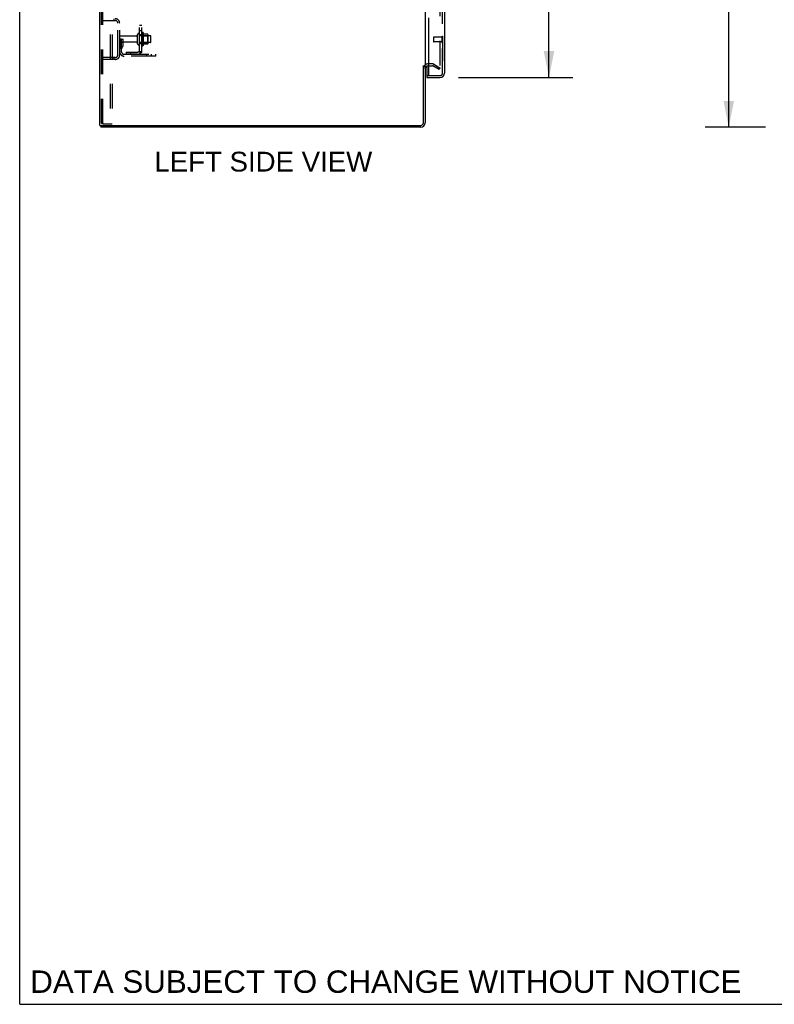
# Model space of a CAD drawing. Header units: inches. Extents: x 0 to 248, y 0 to 160.
# Tile 1 of 82: x 0 to 42, y 0 to 54. Entities that reach past the tile are written whole.
import ezdxf

# ---------------------------------------------------------------- set-up
doc = ezdxf.new("R2010")
doc.units = ezdxf.units.IN
doc.header["$LTSCALE"] = 13.627625
doc.header["$MEASUREMENT"] = 0
doc.linetypes.add('HIDDEN', pattern=[0.2, 0.1, -0.1])
doc.layers.get('0').update_dxf_attribs({"linetype": 'CONTINUOUS'})
for name, color, linetype in [('DEFAULT_2', 8, 'HIDDEN'), ('DIMENSIONS', 7, 'CONTINUOUS'), ('LEFTHAND_DOOR_ASSEMBLY', 7, 'CONTINUOUS'), ('RIGHTHAND_DOOR_ASSEMBLY', 7, 'CONTINUOUS'), ('SUBPANEL', 7, 'CONTINUOUS')]:
    doc.layers.add(name, color=color, linetype=linetype)
doc.styles.get("Standard").update_dxf_attribs({"font": 'arial.ttf'})
doc.dimstyles.new('DIMSTYLE_1', dxfattribs={"dimtxt": 1.093125, "dimasz": 1.4575, "dimexe": 0.09, "dimexo": 0.07, "dimgap": 0.0375, "dimtad": 0, "dimtih": 1, "dimtoh": 1, "dimzin": 4, "dimdsep": 46, "dimtxsty": 'Standard', "dimblk": '_FILLED', "dimblk1": '_FILLED', "dimblk2": '_FILLED', "dimcen": 0.09, "dimadec": 3, "dimazin": 1, "dimtfac": 1, "dimtdec": 3, "dimtofl": 0, "dimtmove": 0, "dimatfit": 3, "dimldrblk": '_FILLED', "dimfxl": 0, "dimtolj": 1, "dimtzin": 4, "dimarcsym": 0})

# ---------------------------------------------------------------- blocks, each defined once
blk = doc.blocks.new('_FILLED')
at = {"color": 0, "linetype": 'ByBlock'}
blk.add_solid([(0, 0), (-1, 0.2), (-1, -0.2)], dxfattribs=at)
blk = doc.blocks.new('*D7')
at = {"layer": 'DIMENSIONS', "color": 2, "linetype": 'Continuous'}
for p, q in [((24.257, 113.733), (30.578, 113.733)), ((29.266, 113.733), (29.266, 84.418)), ((29.266, 51.233), (29.266, 80.592)), ((24.257, 51.233), (30.578, 51.233))]:
    blk.add_line(p, q, dxfattribs=at)
at = {"layer": 'DIMENSIONS', "color": 2, "linetype": 'Continuous', "xscale": 1.4575, "yscale": 1.4575, "zscale": 1.4575}
for p, rotation in [((29.266, 113.733), 90), ((29.266, 51.233), 270)]:
    blk.add_blockref('_FILLED', p, dxfattribs=dict(at, rotation=rotation))
at = {"layer": 'DIMENSIONS', "color": 2, "linetype": 'Continuous', "insert": (29.266, 83.872), "char_height": 1.0931, "width": 5.5916, "attachment_point": 2, "line_spacing_factor": 0.9}
blk.add_mtext('62.50\\PDOORS', dxfattribs=at)
blk = doc.blocks.new('*D15')
at = {"layer": 'DIMENSIONS', "color": 2, "linetype": 'Continuous'}
for p, q in [((41.235, 116.483), (37.894, 116.483)), ((39.206, 116.483), (39.206, 83.576)), ((39.206, 48.483), (39.206, 81.39)), ((41.235, 48.483), (37.894, 48.483))]:
    blk.add_line(p, q, dxfattribs=at)
at = {"layer": 'DIMENSIONS', "color": 2, "linetype": 'Continuous', "xscale": 1.4575, "yscale": 1.4575, "zscale": 1.4575}
for p, rotation in [((39.206, 116.483), 90), ((39.206, 48.483), 270)]:
    blk.add_blockref('_FILLED', p, dxfattribs=dict(at, rotation=rotation))
at = {"layer": 'DIMENSIONS', "color": 2, "linetype": 'Continuous', "insert": (39.206, 83.029), "char_height": 1.0931, "width": 3.81984, "attachment_point": 2, "line_spacing_factor": 0.9}
blk.add_mtext('68.00', dxfattribs=at)

msp = doc.modelspace()

# ---------------------------------------------------------------- linework, layer by layer
at = {"color": 7, "linetype": 'Continuous'}
for p, q in [((0, 0), (0, 160.325)), ((22.322, 51.879), (22.426, 51.879)), ((4.478, 48.587), (4.478, 48.483)), ((4.482, 48.587), (4.516, 48.587)), ((0, 0), (247.775, 0))]:
    msp.add_line(p, q, dxfattribs=at)
at = {"color": 3, "linetype": 'Continuous'}
for p, q in [((4.426, 48.587), (4.426, 116.379)), ((22.426, 113.035), (22.426, 51.931)), ((22.322, 48.729), (22.322, 51.89)), ((22.426, 51.879), (22.426, 48.729)), ((22.63, 51.879), (22.568, 51.879)), ((4.426, 48.587), (4.482, 48.587)), ((22.179, 48.483), (4.478, 48.483)), ((4.516, 48.587), (22.179, 48.587))]:
    msp.add_line(p, q, dxfattribs=at)
for centre, radius, start, end in [((22.568, 51.736), 0.142, 90, 180), ((22.179, 48.729), 0.246, 270, 360), ((22.179, 48.729), 0.142, 270, 360)]:
    msp.add_arc(centre, radius, start, end, dxfattribs=at)
at = {"layer": 'DEFAULT_2', "color": 8, "linetype": 'HIDDEN'}
for p, q in [((4.53, 48.7), (4.53, 116.265)), ((4.603, 48.7), (4.603, 116.265)), ((5.001, 116.295), (5.001, 48.67)), ((5.105, 116.295), (5.105, 48.67)), ((23.238, 113.217), (23.238, 51.748)), ((5.202, 54.483), (5.202, 54.379)), ((4.53, 54.379), (5.283, 54.379)), ((5.426, 52.479), (5.426, 54.236)), ((5.53, 52.479), (5.53, 54.236)), ((5.634, 53.358), (5.53, 53.358)), ((6.457, 53.523), (5.56, 53.523)), ((5.62, 53.017), (5.62, 53.358)), ((5.634, 53.358), (5.724, 53.358)), ((5.634, 52.657), (5.634, 53.358)), ((5.724, 53.017), (5.724, 53.358)), ((6.52, 53.1), (6.52, 53.615)), ((6.63, 53.1), (6.63, 53.615)), ((7.225, 53.545), (6.63, 53.545)), ((6.755, 53.692), (6.755, 53.024)), ((6.775, 53.541), (6.755, 53.561)), ((6.775, 53.541), (7.071, 53.541)), ((6.775, 53.541), (6.775, 53.174)), ((6.825, 53.714), (6.825, 53.002)), ((7.08, 53.635), (6.853, 53.635)), ((7.071, 53.541), (7.091, 53.561)), ((7.071, 53.541), (7.071, 53.174)), ((7.091, 53.613), (7.091, 53.102)), ((7.255, 53.2), (7.255, 53.515)), ((6.457, 53.193), (5.56, 53.193)), ((5.618, 53.011), (5.569, 52.944)), ((5.62, 53.183), (5.724, 53.183)), ((5.702, 52.951), (5.653, 52.883)), ((7.225, 53.17), (6.63, 53.17)), ((6.775, 53.174), (6.755, 53.154)), ((6.775, 53.174), (7.071, 53.174)), ((7.08, 53.08), (6.853, 53.08)), ((7.071, 53.174), (7.091, 53.154)), ((5.283, 52.337), (4.53, 52.337)), ((5.202, 52.337), (5.202, 52.233)), ((5.776, 52.514), (7.53, 52.514)), ((7.53, 52.41), (5.776, 52.41)), ((7.027, 52.41), (7.027, 52.514)), ((7.283, 52.41), (7.283, 52.514)), ((7.53, 52.41), (7.53, 52.514)), ((5.283, 52.233), (4.53, 52.233)), ((22.83, 51.983), (22.568, 51.983)), ((22.63, 51.879), (22.83, 51.879)), ((23.186, 51.678), (22.847, 51.874)), ((22.899, 51.965), (23.238, 51.768)), ((23.238, 51.768), (23.186, 51.678)), ((4.624, 48.67), (4.551, 48.67)), ((4.624, 48.67), (5.105, 48.67))]:
    msp.add_line(p, q, dxfattribs=at)
for points in [[(23.213, 51.731), (23.215, 51.73), (23.217, 51.729)], [(23.221, 51.728), (23.221, 51.728), (23.219, 51.729), (23.217, 51.729)], [(23.238, 51.748), (23.238, 51.746), (23.238, 51.744), (23.237, 51.742), (23.236, 51.74), (23.236, 51.738), (23.234, 51.736), (23.233, 51.734), (23.232, 51.733), (23.23, 51.731), (23.228, 51.73), (23.226, 51.729), (23.225, 51.729), (23.223, 51.729), (23.221, 51.728)], [(4.53, 48.7), (4.531, 48.692), (4.533, 48.685), (4.536, 48.679), (4.54, 48.674), (4.545, 48.671), (4.551, 48.67)], [(4.603, 48.7), (4.604, 48.692), (4.606, 48.685), (4.609, 48.679), (4.614, 48.674), (4.619, 48.671), (4.624, 48.67)]]:
    msp.add_lwpolyline(points, dxfattribs=at)
for centre, radius, start, end in [((5.283, 54.236), 0.246, 0, 90), ((5.283, 54.236), 0.142, 0, 90), ((5.56, 53.493), 0.03, 90, 180), ((6.457, 53.585), 0.0625, 270, 360), ((6.575, 53.615), 0.055, 360, 180), ((6.793, 53.692), 0.0384, 34.4497, 180), ((6.225, 53.358), 0.698, 23.9679, 30.6631), ((6.871, 53.645), 0.01, 203.9679, 270), ((7.08, 53.625), 0.01, 5.1938, 90), ((6.95, 53.613), 0.141, 0, 5.2081), ((7.225, 53.515), 0.03, 360, 90), ((5.56, 53.223), 0.03, 180, 270), ((5.738, 52.822), 0.208, 144.2461, 180), ((5.61, 53.017), 0.01, 324.2461, 360), ((5.738, 52.822), 0.104, 144.2461, 180), ((5.61, 53.017), 0.114, 324.2461, 360), ((6.457, 53.13), 0.0625, 0, 90), ((6.575, 53.1), 0.055, 180, 0), ((6.793, 53.024), 0.0384, 180, 325.5503), ((6.225, 53.358), 0.698, 329.3369, 336.0321), ((6.871, 53.07), 0.01, 90, 156.0321), ((7.08, 53.09), 0.01, 270, 354.8062), ((6.95, 53.102), 0.141, 354.7919, 360), ((7.225, 53.2), 0.03, 270, 0), ((5.283, 52.479), 0.246, 270, 360), ((5.283, 52.479), 0.142, 270, 360), ((5.776, 52.657), 0.246, 180, 270), ((5.776, 52.657), 0.142, 180, 270), ((22.568, 51.736), 0.246, 90, 180), ((22.83, 51.846), 0.137, 60, 90), ((22.83, 51.846), 0.033, 60, 90)]:
    msp.add_arc(centre, radius, start, end, dxfattribs=at)
at = {"layer": 'LEFTHAND_DOOR_ASSEMBLY', "color": 8, "linetype": 'HIDDEN'}
for p, q in [((23.38, 51.479), (23.38, 113.486)), ((22.88, 53.451), (22.88, 53.223)), ((23.337, 53.461), (22.89, 53.461)), ((23.337, 53.479), (23.337, 53.195)), ((23.337, 53.213), (22.89, 53.213)), ((22.65, 51.337), (23.237, 51.337))]:
    msp.add_line(p, q, dxfattribs=at)
at = {"layer": 'LEFTHAND_DOOR_ASSEMBLY', "color": 3, "linetype": 'Continuous'}
for p, q in [((23.484, 55.733), (23.484, 51.479)), ((22.63, 51.357), (22.63, 54.525)), ((22.505, 51.233), (23.237, 51.233))]:
    msp.add_line(p, q, dxfattribs=at)
at = {"layer": 'LEFTHAND_DOOR_ASSEMBLY', "color": 7, "linetype": 'Continuous'}
for p, q in [((22.505, 51.864), (22.505, 51.357)), ((22.505, 51.337), (22.65, 51.337)), ((22.505, 51.337), (22.505, 51.233))]:
    msp.add_line(p, q, dxfattribs=at)
at = {"layer": 'LEFTHAND_DOOR_ASSEMBLY', "color": 8, "linetype": 'HIDDEN'}
for centre, radius, start, end in [((22.89, 53.451), 0.01, 90, 180), ((23.358, 53.479), 0.0215, 0, 180), ((22.89, 53.223), 0.01, 180, 270), ((23.358, 53.195), 0.0215, 180, 360), ((23.237, 51.479), 0.142, 270, 360)]:
    msp.add_arc(centre, radius, start, end, dxfattribs=at)
at = {"layer": 'LEFTHAND_DOOR_ASSEMBLY', "color": 7, "linetype": 'Continuous'}
for centre, radius, start in [((22.525, 51.357), 0.02, 180), ((23.32, 51.623), 0.26, 267.3947)]:
    msp.add_arc(centre, radius, start, 270, dxfattribs=at)
at = {"layer": 'LEFTHAND_DOOR_ASSEMBLY', "color": 3, "linetype": 'Continuous'}
for centre, radius, start, end in [((22.65, 51.357), 0.02, 180, 270), ((23.237, 51.479), 0.246, 270, 360)]:
    msp.add_arc(centre, radius, start, end, dxfattribs=at)
at = {"layer": 'RIGHTHAND_DOOR_ASSEMBLY', "color": 8, "linetype": 'HIDDEN'}
for p, q in [((23.38, 113.486), (23.38, 51.479)), ((22.525, 51.337), (23.237, 51.337))]:
    msp.add_line(p, q, dxfattribs=at)
msp.add_arc((23.237, 51.479), 0.142, 270, 360, dxfattribs=at)
at = {"layer": 'SUBPANEL', "color": 8, "linetype": 'HIDDEN'}
for p, q in [((6.63, 52.639), (6.63, 112.327)), ((6.755, 52.639), (6.755, 112.327)), ((6.63, 54.117), (6.755, 54.117)), ((6.63, 53.836), (6.755, 53.836)), ((6.63, 53.608), (6.755, 53.608)), ((6.63, 53.108), (6.755, 53.108)), ((5.88, 52.639), (6.518, 52.639)), ((5.88, 52.639), (5.88, 52.514)), ((6.518, 52.514), (5.88, 52.514)), ((6.13, 52.639), (6.13, 52.514)), ((6.701, 52.601), (6.604, 52.68)), ((6.63, 52.639), (6.755, 52.639)), ((6.689, 52.639), (6.689, 52.639))]:
    msp.add_line(p, q, dxfattribs=at)
for points in [[(6.604, 52.68), (6.604, 52.679), (6.604, 52.679), (6.604, 52.678), (6.604, 52.677), (6.604, 52.676), (6.605, 52.674), (6.606, 52.673), (6.607, 52.672), (6.609, 52.67), (6.61, 52.668), (6.612, 52.667), (6.615, 52.663)], [(6.615, 52.663), (6.617, 52.661), (6.619, 52.658), (6.621, 52.656), (6.623, 52.654), (6.625, 52.651), (6.626, 52.649), (6.628, 52.647), (6.629, 52.645), (6.629, 52.643), (6.63, 52.641), (6.63, 52.639)], [(6.689, 52.639), (6.689, 52.639), (6.689, 52.639), (6.689, 52.639), (6.688, 52.639), (6.688, 52.639), (6.687, 52.639), (6.686, 52.639), (6.686, 52.64), (6.685, 52.64), (6.684, 52.64), (6.684, 52.64), (6.683, 52.64), (6.682, 52.64), (6.682, 52.64), (6.681, 52.64), (6.68, 52.641), (6.679, 52.641), (6.678, 52.641), (6.678, 52.641), (6.677, 52.641), (6.676, 52.642), (6.675, 52.642), (6.674, 52.642), (6.674, 52.642), (6.673, 52.642), (6.672, 52.643), (6.671, 52.643), (6.67, 52.643), (6.669, 52.643), (6.668, 52.644), (6.667, 52.644), (6.667, 52.644), (6.666, 52.644), (6.665, 52.645), (6.664, 52.645), (6.663, 52.645), (6.662, 52.646), (6.661, 52.646), (6.66, 52.646), (6.659, 52.647), (6.658, 52.647), (6.657, 52.647), (6.656, 52.648), (6.655, 52.648), (6.654, 52.649), (6.653, 52.649), (6.652, 52.649), (6.651, 52.65), (6.649, 52.65), (6.648, 52.651), (6.647, 52.651), (6.646, 52.652), (6.645, 52.652), (6.644, 52.652), (6.643, 52.653), (6.643, 52.653), (6.642, 52.654), (6.641, 52.654), (6.64, 52.654), (6.639, 52.655), (6.638, 52.655), (6.637, 52.656), (6.637, 52.656), (6.636, 52.656), (6.635, 52.657), (6.634, 52.657), (6.633, 52.658), (6.633, 52.658), (6.632, 52.658), (6.631, 52.659), (6.631, 52.659), (6.63, 52.66), (6.629, 52.66), (6.629, 52.66), (6.628, 52.661), (6.627, 52.661), (6.627, 52.661), (6.626, 52.662), (6.626, 52.662), (6.626, 52.662)], [(6.626, 52.662), (6.626, 52.662), (6.626, 52.662), (6.626, 52.662), (6.626, 52.662), (6.626, 52.662), (6.626, 52.662), (6.627, 52.661), (6.627, 52.661), (6.627, 52.661), (6.628, 52.66), (6.628, 52.66), (6.629, 52.66), (6.629, 52.659)], [(6.686, 52.639), (6.687, 52.639), (6.687, 52.639), (6.688, 52.639), (6.688, 52.639), (6.689, 52.639), (6.689, 52.639), (6.689, 52.639), (6.689, 52.639)], [(6.701, 52.601), (6.703, 52.603), (6.706, 52.605), (6.709, 52.608), (6.712, 52.61), (6.716, 52.612), (6.72, 52.614), (6.724, 52.615)], [(6.724, 52.615), (6.732, 52.619), (6.736, 52.62), (6.739, 52.622), (6.742, 52.624), (6.745, 52.626), (6.748, 52.628), (6.75, 52.63), (6.752, 52.632), (6.753, 52.634), (6.754, 52.636), (6.755, 52.637), (6.755, 52.639)]]:
    msp.add_lwpolyline(points, dxfattribs=at)
for radius in [0.237, 0.112]:
    msp.add_arc((6.518, 52.751), radius, 270, 360, dxfattribs=at)

# ---------------------------------------------------------------- texts
at = {"layer": 'DIMENSIONS', "color": 2, "linetype": 'Continuous', "attachment_point": 2, "line_spacing_factor": 0.9}
for s, insert, char_height, width in [('LEFT SIDE VIEW', (13.47, 47.128), 1.09312, 12.02031), ('DATA SUBJECT TO CHANGE WITHOUT NOTICE', (20.245, 1.872), 1.23887, 39.24793)]:
    msp.add_mtext(s, dxfattribs=dict(at, insert=insert, char_height=char_height, width=width))

# ---------------------------------------------------------------- dimensions: what is measured, and where the dimension line sits
at = {"layer": 'DIMENSIONS', "color": 2, "linetype": 'Continuous'}
dim = msp.add_linear_dim(base=(39.206, 116.483), p1=(41.305, 48.483), p2=(41.305, 116.483), angle=90, dimstyle='DIMSTYLE_1', dxfattribs=at)
dim.commit()
dim.dimension.update_dxf_attribs({"geometry": '*D15', "text_midpoint": (39.198, 82.477), "dimtype": 160})
dim = msp.add_linear_dim(base=(29.266, 51.233), p1=(24.187, 113.733), p2=(24.187, 51.233), angle=270, text='<>\\PDOORS', dimstyle='DIMSTYLE_1', dxfattribs=at)
dim.commit()
dim.dimension.update_dxf_attribs({"geometry": '*D7', "text_midpoint": (29.266, 82.505), "dimtype": 160})

doc.saveas('drawing.dxf')
